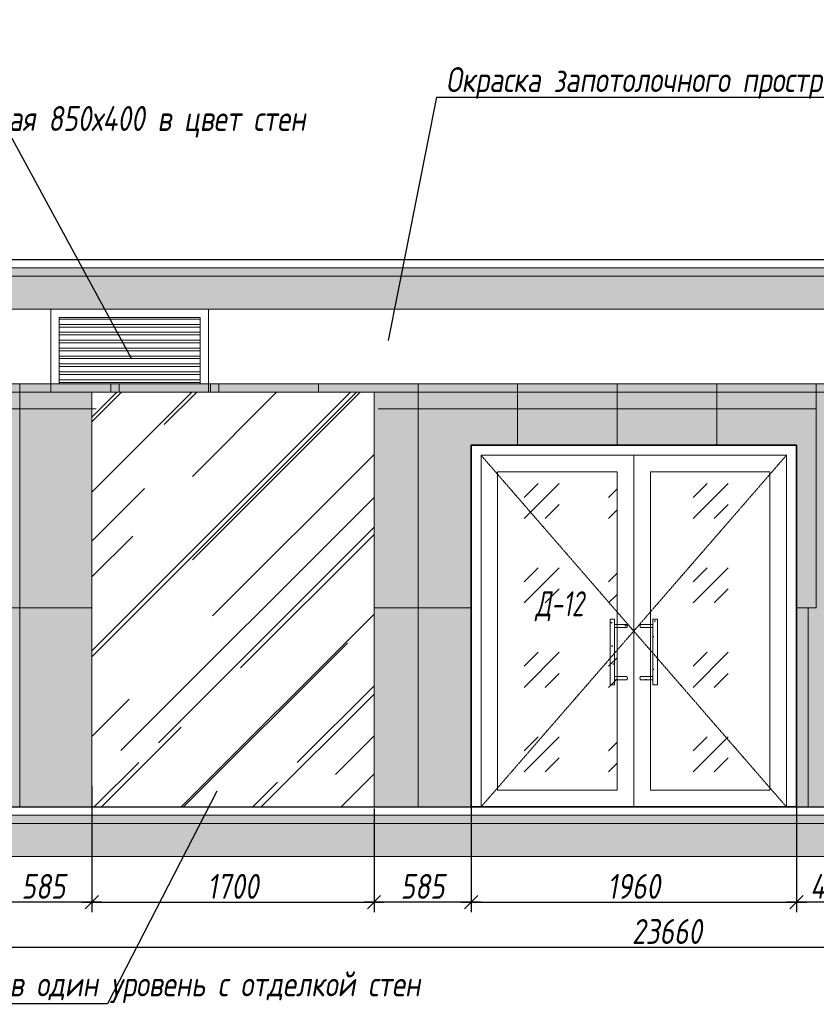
# Model space of a CAD drawing. Header units: millimetres. Extents: x -551130 to 178656, y -69521 to 202936.
# Tile 15 of 256: x -444946 to -440146, y 152110 to 158047. Entities that reach past the tile are written whole.
import ezdxf
from ezdxf import colors
from ezdxf.entities.mleader import LeaderData, LeaderLine
from ezdxf.math import Vec2, Vec3

# ---------------------------------------------------------------- set-up
doc = ezdxf.new("R2010")
doc.units = ezdxf.units.MM
doc.linetypes.add('( Hidden )', pattern=[0.375, 0.25, -0.125])
doc.linetypes.add('DASHDOT', pattern=[25.4, 12.7, -6.35, 0, -6.35])
doc.layers.get('Defpoints').update_dxf_attribs({"color": 31})
for name, color, linetype, lineweight in [('A-DETL-GENF', 7, 'Continuous', 5), ('dim_razv', 93, 'DASHDOT', 9), ('meb', 26, 'Continuous', 15), ('Двери', 7, 'Continuous', 5), ('Отделка стен', 253, 'Continuous', 0), ('пот', 183, 'Continuous', 9)]:
    doc.layers.add(name, color=color, linetype=linetype, lineweight=lineweight)
doc.styles.add('fl_iso paper', font='isocpeur.ttf', dxfattribs={"width": 0.8, "oblique": 10})
doc.styles.add('In tre', font='isocpeur.ttf', dxfattribs={"width": 0.8, "oblique": 10})
doc.dimstyles.new('In tre 1_50', dxfattribs={"dimtxt": 150, "dimasz": 80, "dimexe": 60, "dimexo": 10, "dimgap": 20, "dimtad": 1, "dimdec": 0, "dimrnd": 5, "dimzin": 0, "dimdsep": 46, "dimtxsty": 'fl_iso paper', "dimblk": 'OBLIQUE', "dimcen": 0, "dimdle": 60, "dimadec": 0, "dimazin": 0, "dimtfac": 1, "dimtdec": 0, "dimtofl": 0, "dimtmove": 1, "dimatfit": 1, "dimfxl": 40, "dimtolj": 1, "dimtzin": 0, "dimarcsym": 1})
pattern_1 = [(352.5, (-706717.49, 402749.11), (100.426047, 107.214405), [0, -115.824, 0, -129.54, 0, -123.825]), (322.5, (-706717.49, 402749.1), (247.41986, 56.70328), [0, -62.484, 0, -104.394, 0, -40.005]), (282.5, (-706783.76, 402815.38), (168.099694, -167.489948), [0, -38.1, 0, -137.16, 0, -179.07]), (272.5, (-706783.76, 402815.38), (209.26523, -114.68433), [0, -19.05, 0, -89.916, 0, -102.87])]

# ---------------------------------------------------------------- blocks, each defined once
blk = doc.blocks.new('_Oblique')
at = {"color": 0, "linetype": 'ByBlock', "lineweight": -2}
blk.add_line((-0.5, -0.5), (0.5, 0.5), dxfattribs=at)
blk = doc.blocks.new('*D12382')
at = {"layer": 'Defpoints', "color": 0, "linetype": 'ByBlock', "transparency": 16777216}
for p in [(-442225.6, 153300.6), (-440265.6, 153300.6), (-440265.6, 152726.4)]:
    blk.add_point(p, dxfattribs=at)
at = {"layer": 'dim_razv', "color": 0, "linetype": 'ByBlock', "lineweight": -2, "transparency": 16777216}
for p, q in [((-442225.6, 153290.6), (-442225.6, 152666.4)), ((-440265.6, 153290.6), (-440265.6, 152666.4)), ((-442285.6, 152726.4), (-440205.6, 152726.4))]:
    blk.add_line(p, q, dxfattribs=at)
at = {"layer": 'dim_razv', "color": 0, "linetype": 'ByBlock', "lineweight": -2, "transparency": 16777216, "xscale": 80, "yscale": 80, "zscale": 80, "rotation": 180}
blk.add_blockref('_Oblique', (-442225.6, 152726.4), dxfattribs=at)
at = {"layer": 'dim_razv', "color": 0, "linetype": 'ByBlock', "lineweight": -2, "transparency": 16777216, "xscale": 80, "yscale": 80, "zscale": 80}
blk.add_blockref('_Oblique', (-440265.6, 152726.4), dxfattribs=at)
at = {"layer": 'dim_razv', "color": 0, "linetype": 'ByBlock', "transparency": 16777216, "insert": (-441245.6, 152821.4), "char_height": 150, "attachment_point": 5, "style": 'fl_iso paper'}
blk.add_mtext('\\A1;1960', dxfattribs=at)
blk = doc.blocks.new('*D12391')
at = {"layer": 'Defpoints', "color": 0, "linetype": 'ByBlock', "transparency": 16777216}
for p in [(-440265.6, 153662.3), (-439845.6, 153629.3), (-440265.6, 152726.4)]:
    blk.add_point(p, dxfattribs=at)
at = {"layer": 'dim_razv', "color": 0, "linetype": 'ByBlock', "lineweight": -2, "transparency": 16777216}
for p, q in [((-440265.6, 153652.3), (-440265.6, 152666.4)), ((-439845.6, 153619.3), (-439845.6, 152666.4)), ((-439785.6, 152726.4), (-440325.6, 152726.4))]:
    blk.add_line(p, q, dxfattribs=at)
at = {"layer": 'dim_razv', "color": 0, "linetype": 'ByBlock', "lineweight": -2, "transparency": 16777216, "xscale": 80, "yscale": 80, "zscale": 80, "rotation": 180}
blk.add_blockref('_Oblique', (-440265.6, 152726.4), dxfattribs=at)
at = {"layer": 'dim_razv', "color": 0, "linetype": 'ByBlock', "lineweight": -2, "transparency": 16777216, "xscale": 80, "yscale": 80, "zscale": 80}
blk.add_blockref('_Oblique', (-439845.6, 152726.4), dxfattribs=at)
at = {"layer": 'dim_razv', "color": 0, "linetype": 'ByBlock', "transparency": 16777216, "insert": (-440055.6, 152821.4), "char_height": 150, "attachment_point": 5, "style": 'fl_iso paper'}
blk.add_mtext('\\A1;420', dxfattribs=at)
blk = doc.blocks.new('*D12392')
at = {"layer": 'Defpoints', "color": 0, "linetype": 'ByBlock', "transparency": 16777216}
for p in [(-445095.6, 153638.9), (-444510.7, 153434.6), (-445095.6, 152726.4)]:
    blk.add_point(p, dxfattribs=at)
at = {"layer": 'dim_razv', "color": 0, "linetype": 'ByBlock', "lineweight": -2, "transparency": 16777216}
for p, q in [((-445095.6, 153628.9), (-445095.6, 152666.4)), ((-444510.7, 153424.6), (-444510.7, 152666.4)), ((-444450.7, 152726.4), (-445155.6, 152726.4))]:
    blk.add_line(p, q, dxfattribs=at)
at = {"layer": 'dim_razv', "color": 0, "linetype": 'ByBlock', "lineweight": -2, "transparency": 16777216, "xscale": 80, "yscale": 80, "zscale": 80, "rotation": 180}
blk.add_blockref('_Oblique', (-445095.6, 152726.4), dxfattribs=at)
at = {"layer": 'dim_razv', "color": 0, "linetype": 'ByBlock', "lineweight": -2, "transparency": 16777216, "xscale": 80, "yscale": 80, "zscale": 80}
blk.add_blockref('_Oblique', (-444510.7, 152726.4), dxfattribs=at)
at = {"layer": 'dim_razv', "color": 0, "linetype": 'ByBlock', "transparency": 16777216, "insert": (-444803.2, 152821.4), "char_height": 150, "attachment_point": 5, "style": 'fl_iso paper'}
blk.add_mtext('\\A1;585', dxfattribs=at)
blk = doc.blocks.new('*U12267')
at = {"layer": 'A-DETL-GENF'}
h = blk.add_hatch(dxfattribs=at)
h.set_pattern_fill('ANSI35', color=256, scale=10, style=0)
h.set_pattern_definition([(45, (62920.45, 5e-10), (-44.90128, 44.90128), []), (45, (62965.35, 5e-10), (-44.90128, 44.90128), [79.375, -15.875, 0, -15.875])])
h.paths.add_polyline_path([(0, -100), (63340.9, -100), (63340.9, -50), (0, -50)])
h = blk.add_hatch(dxfattribs=at)
h.set_pattern_fill('ANSI35', color=256, scale=20, style=0)
h.set_pattern_definition([(45, (62920.45, 5e-10), (-89.80256, 89.80256), []), (45, (63010.25, 5e-10), (-89.80256, 89.80256), [158.75, -31.75, 0, -31.75])])
h.paths.add_polyline_path([(0, -300), (63340.9, -300), (63340.9, -100), (0, -100)])
at = {"lineweight": 13}
blk.add_lwpolyline([(0, -50), (63340.9, -50), (63340.9, 0), (0, 0)], close=True, dxfattribs=at)
at = {"lineweight": 30}
blk.add_lwpolyline([(0, 0), (63340.9, 0)], dxfattribs=at)
at = {"layer": 'A-DETL-GENF'}
for points in [[(0, -100), (63340.9, -100), (63340.9, -50), (0, -50)], [(0, -300), (63340.9, -300), (63340.9, -100), (0, -100)]]:
    blk.add_lwpolyline(points, close=True, dxfattribs=at)
blk = doc.blocks.new('*U12268')
at = {"layer": 'dim_razv', "true_color": 0xffffff, "transparency": 33554559}
h = blk.add_hatch(color=7, dxfattribs=at)
h.dxf.hatch_style = 1
h.paths.add_polyline_path([(0, 0), (62500, 0), (62500, 50), (0, 50)])
at = {"lineweight": 20, "transparency": 33554559}
blk.add_lwpolyline([(0, 0), (62500, 0), (62500, 50), (0, 50)], close=True, dxfattribs=at)
blk = doc.blocks.new('*D12383')
at = {"layer": 'Defpoints', "color": 0, "linetype": 'ByBlock', "transparency": 16777216}
for p in [(-444510.7, 153300.6), (-442810.7, 153300.6), (-442810.7, 152726.4)]:
    blk.add_point(p, dxfattribs=at)
at = {"layer": 'dim_razv', "color": 0, "linetype": 'ByBlock', "lineweight": -2, "transparency": 16777216}
for p, q in [((-444510.7, 153290.6), (-444510.7, 152666.4)), ((-442810.7, 153290.6), (-442810.7, 152666.4)), ((-444570.7, 152726.4), (-442750.7, 152726.4))]:
    blk.add_line(p, q, dxfattribs=at)
at = {"layer": 'dim_razv', "color": 0, "linetype": 'ByBlock', "lineweight": -2, "transparency": 16777216, "xscale": 80, "yscale": 80, "zscale": 80, "rotation": 180}
blk.add_blockref('_Oblique', (-444510.7, 152726.4), dxfattribs=at)
at = {"layer": 'dim_razv', "color": 0, "linetype": 'ByBlock', "lineweight": -2, "transparency": 16777216, "xscale": 80, "yscale": 80, "zscale": 80}
blk.add_blockref('_Oblique', (-442810.7, 152726.4), dxfattribs=at)
at = {"layer": 'dim_razv', "color": 0, "linetype": 'ByBlock', "transparency": 16777216, "insert": (-443660.7, 152821.4), "char_height": 150, "attachment_point": 5, "style": 'fl_iso paper'}
blk.add_mtext('\\A1;1700', dxfattribs=at)
blk = doc.blocks.new('*D12327')
at = {"layer": 'Defpoints', "color": 0, "linetype": 'ByBlock', "transparency": 16777216}
for p in [(-442225.6, 153536.1), (-442810.7, 153300.6), (-442810.7, 152726.4)]:
    blk.add_point(p, dxfattribs=at)
at = {"layer": 'dim_razv', "color": 0, "linetype": 'ByBlock', "lineweight": -2, "transparency": 16777216}
for p, q in [((-442225.6, 153526.1), (-442225.6, 152666.4)), ((-442810.7, 153290.6), (-442810.7, 152666.4)), ((-442165.6, 152726.4), (-442870.7, 152726.4))]:
    blk.add_line(p, q, dxfattribs=at)
at = {"layer": 'dim_razv', "color": 0, "linetype": 'ByBlock', "lineweight": -2, "transparency": 16777216, "xscale": 80, "yscale": 80, "zscale": 80, "rotation": 180}
blk.add_blockref('_Oblique', (-442810.7, 152726.4), dxfattribs=at)
at = {"layer": 'dim_razv', "color": 0, "linetype": 'ByBlock', "lineweight": -2, "transparency": 16777216, "xscale": 80, "yscale": 80, "zscale": 80}
blk.add_blockref('_Oblique', (-442225.6, 152726.4), dxfattribs=at)
at = {"layer": 'dim_razv', "color": 0, "linetype": 'ByBlock', "transparency": 16777216, "insert": (-442518.2, 152821.4), "char_height": 150, "attachment_point": 5, "style": 'fl_iso paper'}
blk.add_mtext('\\A1;585', dxfattribs=at)
blk = doc.blocks.new('*D12329')
at = {"layer": 'Defpoints', "color": 0, "linetype": 'ByBlock', "transparency": 16777216}
for p in [(-452875.6, 153000.6), (-429215.6, 152892.5), (-429215.6, 152454.5)]:
    blk.add_point(p, dxfattribs=at)
at = {"layer": 'dim_razv', "color": 0, "linetype": 'ByBlock', "lineweight": -2, "transparency": 16777216}
for p, q in [((-452875.6, 152990.6), (-452875.6, 152394.5)), ((-429215.6, 152882.5), (-429215.6, 152394.5)), ((-452935.6, 152454.5), (-429155.6, 152454.5))]:
    blk.add_line(p, q, dxfattribs=at)
at = {"layer": 'dim_razv', "color": 0, "linetype": 'ByBlock', "lineweight": -2, "transparency": 16777216, "xscale": 80, "yscale": 80, "zscale": 80, "rotation": 180}
blk.add_blockref('_Oblique', (-452875.6, 152454.5), dxfattribs=at)
at = {"layer": 'dim_razv', "color": 0, "linetype": 'ByBlock', "lineweight": -2, "transparency": 16777216, "xscale": 80, "yscale": 80, "zscale": 80}
blk.add_blockref('_Oblique', (-429215.6, 152454.5), dxfattribs=at)
at = {"layer": 'dim_razv', "color": 0, "linetype": 'ByBlock', "transparency": 16777216, "insert": (-441045.6, 152549.5), "char_height": 150, "attachment_point": 5, "style": 'fl_iso paper'}
blk.add_mtext('\\A1;23660', dxfattribs=at)

msp = doc.modelspace()

# ---------------------------------------------------------------- hatches: boundary and pattern name
at = {"true_color": 0x5294a7}
h = msp.add_hatch(dxfattribs=at)
h.set_pattern_fill('AR-RROOF', color=135, scale=20, angle=45, style=0)
h.set_pattern_definition([(45, (-606556.73, 158093.5), (431.0523, 1149.4728), [7620, -1016, 2540, -508]), (45, (-606258.6, 158750.9), (-836.96, 118.5394), [1524, -167.64, 3048, -381]), (45, (-606682.45, 158578.45), (1627.2224, 2108.56414), [4064, -711.2, 2032, -508])])
h.paths.add_polyline_path([(-444510.7, 155800.6), (-442810.7, 155800.6), (-442810.7, 153300.6), (-444510.7, 153300.6)])
at = {"true_color": 0xcccccc}
h = msp.add_hatch(dxfattribs=at)
h.set_pattern_fill('AR-SAND', color=254, scale=3, angle=315)
h.set_pattern_definition(pattern_1)
h.paths.add_polyline_path([(-441360.9, 154035.7), (-441388, 154035.7), (-441388, 154432.2), (-441360.9, 154432.2)])
h = msp.add_hatch(dxfattribs=at)
h.set_pattern_fill('AR-SAND', color=254, scale=3, angle=315)
h.set_pattern_definition(pattern_1)
edge = h.paths.add_edge_path()
edge.add_line((-441288.5, 154401.2), (-441360.9, 154401.2))
edge.add_line((-441360.9, 154401.2), (-441360.9, 154381.9))
edge.add_line((-441360.9, 154381.9), (-441288.5, 154381.9))
edge.add_arc((-441293.7, 154391.6), 11, 298.44951, 421.55049)
h = msp.add_hatch(dxfattribs=at)
h.set_pattern_fill('AR-SAND', color=254, scale=3, angle=315)
h.set_pattern_definition(pattern_1)
edge = h.paths.add_edge_path()
edge.add_line((-441202.7, 154401.2), (-441130.3, 154401.2))
edge.add_line((-441130.3, 154401.2), (-441130.3, 154381.9))
edge.add_line((-441130.3, 154381.9), (-441202.7, 154381.9))
edge.add_arc((-441197.5, 154391.6), 11, 118.44951, 241.55049, ccw=False)
h = msp.add_hatch(dxfattribs=at)
h.set_pattern_fill('AR-SAND', color=254, scale=3, angle=315)
h.set_pattern_definition(pattern_1)
h.paths.add_polyline_path([(-441130.3, 154035.7), (-441103.2, 154035.7), (-441103.2, 154432.2), (-441130.3, 154432.2)])
h = msp.add_hatch(dxfattribs=at)
h.set_pattern_fill('AR-SAND', color=254, scale=3, angle=315)
h.set_pattern_definition(pattern_1)
edge = h.paths.add_edge_path()
edge.add_line((-441288.5, 154066.6), (-441360.9, 154066.6))
edge.add_line((-441360.9, 154066.6), (-441360.9, 154086))
edge.add_line((-441360.9, 154086), (-441288.5, 154086))
edge.add_arc((-441293.7, 154076.3), 11, -61.55049, 61.55049, ccw=False)
h = msp.add_hatch(dxfattribs=at)
h.set_pattern_fill('AR-SAND', color=254, scale=3, angle=315)
h.set_pattern_definition(pattern_1)
edge = h.paths.add_edge_path()
edge.add_line((-441202.7, 154066.6), (-441130.3, 154066.6))
edge.add_line((-441130.3, 154066.6), (-441130.3, 154086))
edge.add_line((-441130.3, 154086), (-441202.7, 154086))
edge.add_arc((-441197.5, 154076.3), 11, 118.44951, 241.55049)
at = {"layer": 'dim_razv', "true_color": 0xeceae4, "transparency": 33554687}
h = msp.add_hatch(dxfattribs=at)
h.set_pattern_fill('AR-SAND', color=254, scale=3, angle=315)
h.set_pattern_definition([(352.5, (122232.77, 197901.28), (100.426047, 107.214405), [0, -115.824, 0, -129.54, 0, -123.825]), (322.5, (122232.77, 197901.28), (247.419855, 56.70328), [0, -62.484, 0, -104.394, 0, -40.005]), (282.5, (122166.5, 197967.55), (168.099694, -167.489948), [0, -38.1, 0, -137.16, 0, -179.07]), (272.5, (122166.5, 197967.55), (209.265234, -114.68433), [0, -19.05, 0, -89.916, 0, -102.87])])
h.paths.add_polyline_path([(-452875.6, 153300.6), (-390375.6, 153300.6), (-390375.6, 155850.6), (-452875.6, 155850.6)])
h.paths.add_polyline_path([(-450945.6, 155500.6), (-449495.6, 155500.6), (-449495.6, 153300.6), (-450945.6, 153300.6)])
h.paths.add_polyline_path([(-447545.6, 155500.6), (-448245.6, 155500.6), (-448245.6, 153450.6), (-447545.6, 153450.6)], flags=16)
h.paths.add_polyline_path([(-447445.6, 155500.6), (-446445.6, 155500.6), (-446445.6, 153450.6), (-447445.6, 153450.6)], flags=16)
h.paths.add_polyline_path([(-446245.6, 155500.6), (-445095.6, 155500.6), (-445095.6, 153450.6), (-446245.6, 153450.6)], flags=16)
h.paths.add_polyline_path([(-444510.7, 155800.6), (-442810.7, 155800.6), (-442810.7, 153300.6), (-444510.7, 153300.6)], flags=16)
h.paths.add_polyline_path([(-442225.6, 153300.6), (-442225.6, 155480.6), (-440265.6, 155480.6), (-440265.6, 153300.6)], flags=17)
h.paths.add_polyline_path([(-439495.6, 155500.6), (-439845.6, 155500.6), (-439845.6, 153450.6), (-439495.6, 153450.6)], flags=16)
h.paths.add_polyline_path([(-439295.6, 155500.6), (-437695.6, 155500.6), (-437695.6, 153450.6), (-439295.6, 153450.6)], flags=16)
h.paths.add_polyline_path([(-437394, 155500.6), (-435944, 155500.6), (-435944, 153300.6), (-437394, 153300.6)])
h.paths.add_polyline_path([(-433695.6, 155500.6), (-431695.6, 155500.6), (-431695.6, 153450.6), (-433695.6, 153450.6)], flags=16)
h.paths.add_polyline_path([(-418120.6, 154704.5), (-417370.6, 154704.5), (-417370.6, 153354.5), (-418120.6, 153354.5)], flags=16)
h.paths.add_polyline_path([(-403350.6, 154704.5), (-402600.6, 154704.5), (-402600.6, 153354.5), (-403350.6, 153354.5)], flags=16)
h.paths.add_polyline_path([(-408125.6, 153550.6), (-408125.6, 153650.6), (-408025.6, 153650.6), (-408025.6, 153550.6)], flags=16)
edge = h.paths.add_edge_path(flags=0)
edge.add_arc((-408075.6, 153600.6), 28.4, 0, 360)
edge = h.paths.add_edge_path(flags=0)
edge.add_arc((-408089.1, 153600.6), 3.95, 0, 360)
edge = h.paths.add_edge_path(flags=0)
edge.add_arc((-408062.1, 153600.6), 3.95, 0, 360)
at = {"layer": 'meb', "lineweight": 13, "transparency": 33554687}
h = msp.add_hatch(dxfattribs=at)
h.set_pattern_fill('ANSI32', color=256, scale=5, angle=135)
h.set_pattern_definition([(180, (-677795.28, 159050.984), (-4e-15, -47.625), []), (180, (-677811.156, 159066.86), (-4e-15, -47.625), [])])
h.paths.add_polyline_path([(-444708.2, 155850.6), (-443858.2, 155850.6), (-443858.2, 156250.6), (-444708.2, 156250.6)])
at = {"layer": 'пот', "lineweight": 0, "true_color": 0x7e9fe7}
h = msp.add_hatch(dxfattribs=at)
h.set_pattern_fill('GOST_GLASS', color=161, scale=60)
h.set_pattern_definition([(45, (-606351.65, 158093.5), (509.1169, -5e-14), [300, -420]), (45, (-606224.37, 158093.5), (509.1169, -5e-14), [120, -600]), (45, (-606351.65, 158220.8), (509.1169, -5e-14), [120, -600])])
h.paths.add_polyline_path([(-442065.6, 155320.6), (-441345.6, 155320.6), (-441345.6, 153400.6), (-442065.6, 153400.6)])
h.paths.add_polyline_path([(-441145.6, 155320.6), (-440425.6, 155320.6), (-440425.6, 153400.6), (-441145.6, 153400.6)])

# ---------------------------------------------------------------- linework, layer by layer
at = {"lineweight": 13}
for points in [[(-444758.2, 155800.6), (-443808.2, 155800.6), (-443808.2, 156300.6), (-444758.2, 156300.6)], [(-444708.2, 155850.6), (-443858.2, 155850.6), (-443858.2, 156250.6), (-444708.2, 156250.6)], [(-444510.7, 155800.6), (-442810.7, 155800.6), (-442810.7, 153300.6), (-444510.7, 153300.6)], [(-442165.6, 153300.6), (-442165.6, 155420.6), (-440325.6, 155420.6), (-440325.6, 153300.6)], [(-442165.6, 155420.6), (-441245.6, 155420.6), (-441245.6, 153300.6), (-442165.6, 153300.6)], [(-441245.6, 155420.6), (-440325.6, 155420.6), (-440325.6, 153300.6), (-441245.6, 153300.6)], [(-442065.6, 155320.6), (-441345.6, 155320.6), (-441345.6, 153400.6), (-442065.6, 153400.6)], [(-441145.6, 155320.6), (-440425.6, 155320.6), (-440425.6, 153400.6), (-441145.6, 153400.6)], [(-441360.9, 154035.7), (-441388, 154035.7), (-441388, 154432.2), (-441360.9, 154432.2)], [(-441130.3, 154035.7), (-441103.2, 154035.7), (-441103.2, 154432.2), (-441130.3, 154432.2)]]:
    msp.add_lwpolyline(points, close=True, dxfattribs=at)
at = {"lineweight": 35}
msp.add_lwpolyline([(-442225.6, 153300.6), (-442225.6, 155480.6), (-440265.6, 155480.6), (-440265.6, 153300.6)], close=True, dxfattribs=at)
at = {"linetype": '( Hidden )', "lineweight": 13, "ltscale": 10}
for points in [[(-442165.6, 155420.6), (-441245.6, 154360.6), (-442165.6, 153300.6)], [(-440325.6, 155420.6), (-441245.6, 154360.6), (-440325.6, 153300.6)]]:
    msp.add_lwpolyline(points, dxfattribs=at)
at = {"lineweight": 13}
msp.add_lwpolyline([(-441245.6, 155420.6), (-441245.6, 153300.6)], dxfattribs=at)
for points in [[(-441288.5, 154401.2), (-441360.9, 154401.2), (-441360.9, 154381.9), (-441288.5, 154381.9, 0.595534)], [(-441202.7, 154401.2), (-441130.3, 154401.2), (-441130.3, 154381.9), (-441202.7, 154381.9, -0.595534)], [(-441288.5, 154066.6), (-441360.9, 154066.6), (-441360.9, 154086), (-441288.5, 154086, -0.595534)], [(-441202.7, 154066.6), (-441130.3, 154066.6), (-441130.3, 154086), (-441202.7, 154086, 0.595534)]]:
    msp.add_lwpolyline(points, format="xyb", close=True, dxfattribs=at)
at = {"layer": 'Отделка стен', "transparency": 33554687}
for points in [[(-445545.6, 155850.6), (-445545.6, 155700.6), (-444945.6, 155700.6), (-444945.6, 155850.6)], [(-442545.6, 155850.6), (-442545.6, 155700.6), (-441945.6, 155700.6), (-441945.6, 155850.6)], [(-441945.6, 155850.6), (-441945.6, 155700.6), (-441345.6, 155700.6), (-441345.6, 155850.6)], [(-441345.6, 155850.6), (-441345.6, 155700.6), (-440745.6, 155700.6), (-440745.6, 155850.6)], [(-440745.6, 155850.6), (-440745.6, 155700.6), (-440145.6, 155700.6), (-440145.6, 155850.6)]]:
    msp.add_lwpolyline(points, close=True, dxfattribs=at)
for points in [[(-444345.6, 155800.6), (-444345.6, 155850.6), (-444945.6, 155850.6), (-444945.6, 155700.6), (-444485.7, 155700.6)], [(-443795.6, 155800.6), (-443795.6, 155850.6), (-444395.6, 155850.6), (-444395.6, 155800.6)], [(-443145.6, 155800.6), (-443145.6, 155850.6), (-443745.6, 155850.6), (-443745.6, 155800.6)], [(-442785.7, 155700.6), (-442545.6, 155700.6), (-442545.6, 155850.6), (-443145.6, 155850.6), (-443145.6, 155800.6)], [(-445095.6, 154500.6), (-444945.6, 154500.6), (-444945.6, 155700.6), (-445545.6, 155700.6), (-445545.6, 155500.6)], [(-444485.7, 155700.6), (-444945.6, 155700.6), (-444945.6, 154500.6), (-444510.7, 154500.6)], [(-442785.7, 154500.6), (-442545.6, 154500.6), (-442545.6, 155700.6), (-442785.7, 155700.6)], [(-441945.6, 155480.6), (-441945.6, 155700.6), (-442545.6, 155700.6), (-442545.6, 154500.6), (-442225.6, 154500.6)], [(-441345.6, 155480.6), (-441345.6, 155700.6), (-441945.6, 155700.6), (-441945.6, 155480.6)], [(-440745.6, 155480.6), (-440745.6, 155700.6), (-441345.6, 155700.6), (-441345.6, 155480.6)], [(-440215.6, 154500.6), (-440145.6, 154500.6), (-440145.6, 155700.6), (-440745.6, 155700.6), (-440745.6, 155480.6)], [(-445545.6, 153450.6), (-445545.6, 153300.6), (-444945.6, 153300.6), (-444945.6, 154500.6), (-445095.6, 154500.6)], [(-444510.7, 154500.6), (-444945.6, 154500.6), (-444945.6, 153300.6), (-444345.6, 153300.6)], [(-443145.6, 153300.6), (-443145.6, 153300.6), (-442545.6, 153300.6), (-442545.6, 154500.6), (-442810.7, 154500.6)], [(-442225.6, 154500.6), (-442545.6, 154500.6), (-442545.6, 153300.6), (-441945.6, 153300.6)], [(-440795.6, 153300.6), (-440795.6, 153300.6), (-440195.6, 153300.6), (-440195.6, 154500.6), (-440265.6, 154500.6)], [(-444370.6, 153300.6), (-444370.6, 153300.6), (-443770.6, 153300.6)], [(-443770.6, 153300.6), (-443770.6, 153300.6), (-443170.6, 153300.6)], [(-441995.6, 153300.6), (-441995.6, 153300.6), (-441395.6, 153300.6)], [(-441395.6, 153300.6), (-441395.6, 153300.6), (-440795.6, 153300.6)]]:
    msp.add_lwpolyline(points, dxfattribs=at)

# ---------------------------------------------------------------- block references
for name, p in [('*U12267', (-453296.1, 156600.6)), ('*U12268', (-452875.6, 155800.6)), ('*U12267', (-453296.1, 153300.6))]:
    msp.add_blockref(name, p)

# ---------------------------------------------------------------- texts
at = {"layer": 'Двери', "lineweight": 0, "insert": (-441692.8, 154510), "char_height": 150, "attachment_point": 5, "style": 'fl_iso paper'}
msp.add_mtext_dynamic_manual_height_columns('{\\W0.7;Д-12}', width=190.261, gutter_width=1350, heights=[0], dxfattribs=at)

# ---------------------------------------------------------------- dimensions: what is measured, and where the dimension line sits
at = {"layer": 'dim_razv', "color": 18, "linetype": 'ByBlock', "true_color": 0x000000}
for base, p1, p2, picture, middle in [((-445095.6, 152726.4), (-444510.7, 153434.6), (-445095.6, 153638.9), '*D12392', (-444803.2, 152821.4)), ((-440265.6, 152726.4), (-439845.6, 153629.3), (-440265.6, 153662.3), '*D12391', (-440055.6, 152821.4)), ((-442810.7, 152726.4), (-442225.6, 153536.1), (-442810.7, 153300.6), '*D12327', (-442518.2, 152821.4)), ((-440265.6, 152726.4), (-442225.6, 153300.6), (-440265.6, 153300.6), '*D12382', (-441245.6, 152821.4)), ((-429215.6, 152454.5), (-452875.6, 153000.6), (-429215.6, 152892.5), '*D12329', (-441045.6, 152549.5))]:
    dim = msp.add_linear_dim(base=base, p1=p1, p2=p2, dimstyle='In tre 1_50', dxfattribs=at)
    dim.commit()
    dim.dimension.update_dxf_attribs({"geometry": picture, "text_midpoint": middle})
dim = msp.add_linear_dim(base=(-442810.7, 152726.4), p1=(-444510.7, 153300.6), p2=(-442810.7, 153300.6), angle=180, dimstyle='In tre 1_50', dxfattribs=at)
dim.commit()
dim.dimension.update_dxf_attribs({"geometry": '*D12383', "text_midpoint": (-443660.7, 152821.4)})

# ---------------------------------------------------------------- leaders
at = {"layer": 'dim_razv', "color": 0, "linetype": 'ByBlock'}
ml = msp.add_multileader_mtext('Standard', dxfattribs=at)
ml.set_content('Потолок подвесной, реечный\\Pрейка 50х50 белого цвета, шаг рейки 120-125мм', style='In tre')
ml.set_leader_properties()
ml.build(insert=Vec2(0, 0))
ml.multileader.update_dxf_attribs({"text_left_attachment_type": 6, "text_right_attachment_type": 6, "dogleg_length": 1, "arrow_head_size": 0, "scale": 50})
ctx = ml.context
ctx.base_point, ctx.scale, ctx.char_height, ctx.arrow_head_size, ctx.landing_gap_size, ctx.plane_origin = Vec3(-360037, 157835.4), 50, 150, 0, 4.5, Vec3(-367470.9, 156040.9)
ctx.left_attachment, ctx.right_attachment, ctx.text_align_type = 6, 6, 2
notes = []
notes.append((ctx, [(0, (1, 1, 0), (-360087, 157835.4), (1, 0), 50, [(0, [(-361358.5, 155600.6), (-360006.5, 155850.6)], 0, [])])]))
ctx.mtext.insert, ctx.mtext.width, ctx.mtext.defined_height, ctx.mtext.alignment, ctx.mtext.flow_direction = Vec3(-357839.6, 158030.4), 2509.515, 696.6, 3, 5
ml = msp.add_multileader_mtext('Standard', dxfattribs=at)
ml.set_content('Окраска запотолочного пространства в белый цвет RAL9016', style='In tre')
ml.set_leader_properties()
ml.build(insert=Vec2(0, 0))
ml.multileader.update_dxf_attribs({"text_left_attachment_type": 6, "text_right_attachment_type": 6, "dogleg_length": 1, "arrow_head_size": 0, "scale": 50})
ctx = ml.context
ctx.base_point, ctx.scale, ctx.char_height, ctx.arrow_head_size, ctx.landing_gap_size, ctx.plane_origin = Vec3(-367167.1, 157676.9), 50, 150, 0, 4.5, Vec3(-369056.2, 153986.4)
ctx.left_attachment, ctx.right_attachment, ctx.text_align_type = 6, 6, 2
notes.append((ctx, [(0, (1, 1, 0), (-364171.6, 157676.9), (-1, 0), 50, [(0, [(-363881.3, 155987)], 0, [])])]))
ctx.mtext.insert, ctx.mtext.width, ctx.mtext.alignment, ctx.mtext.flow_direction = Vec3(-364226.1, 157856.9), 3148.852, 3, 5
ml = msp.add_multileader_mtext('Standard', dxfattribs=at)
ml.set_content('Потолок подвесной, реечный\\Pрейка 50х50 белого цвета, шаг рейки 120-125мм', style='In tre')
ml.set_leader_properties()
ml.build(insert=Vec2(0, 0))
ml.multileader.update_dxf_attribs({"text_left_attachment_type": 6, "text_right_attachment_type": 6, "dogleg_length": 1, "arrow_head_size": 0, "scale": 50})
ctx = ml.context
ctx.base_point, ctx.scale, ctx.char_height, ctx.arrow_head_size, ctx.landing_gap_size, ctx.plane_origin = Vec3(-452229.1, 157661.9), 50, 150, 0, 4.5, Vec3(-444982, 155867.4)
ctx.left_attachment, ctx.right_attachment = 6, 6
notes.append((ctx, [(0, (1, 1, 0), (-449977.2, 157661.9), (-1, 0), 50, [(1, [(-449794.4, 155843.7)], 0, [])])]))
ctx.mtext.insert, ctx.mtext.width, ctx.mtext.defined_height, ctx.mtext.flow_direction = Vec3(-452224.6, 157856.9), 2509.515, 696.6, 5
ml = msp.add_multileader_mtext('Standard', dxfattribs=at)
ml.set_content('Окраска запотолочного пространства в белый цвет RAL9016', style='In tre')
ml.set_leader_properties()
ml.build(insert=Vec2(0, 0))
ml.multileader.update_dxf_attribs({"text_left_attachment_type": 6, "text_right_attachment_type": 6, "dogleg_length": 1, "arrow_head_size": 0, "scale": 50})
ctx = ml.context
ctx.base_point, ctx.scale, ctx.char_height, ctx.arrow_head_size, ctx.landing_gap_size, ctx.plane_origin = Vec3(-442382, 157580.3), 50, 150, 0, 4.5, Vec3(-438847.5, 153889.8)
ctx.left_attachment, ctx.right_attachment = 6, 6
notes.append((ctx, [(0, (1, 1, 0), (-442432, 157580.3), (1, 0), 50, [(0, [(-442722.4, 156112.8)], 0, [])])]))
ctx.mtext.insert, ctx.mtext.width, ctx.mtext.flow_direction = Vec3(-442377.5, 157760.3), 3148.852, 5
ml = msp.add_multileader_mtext('Standard', dxfattribs=at)
ml.set_content('Решетка вентиляционная декоративная 850х400 в цвет стен', style='In tre')
ml.set_leader_properties()
ml.build(insert=Vec2(0, 0))
ml.multileader.update_dxf_attribs({"text_left_attachment_type": 6, "text_right_attachment_type": 6, "dogleg_length": 1, "arrow_head_size": 0, "scale": 50})
ctx = ml.context
ctx.base_point, ctx.scale, ctx.char_height, ctx.arrow_head_size, ctx.landing_gap_size, ctx.plane_origin = Vec3(-447897.6, 157331), 50, 150, 0, 4.5, Vec3(-439345.6, 155243.2)
ctx.left_attachment, ctx.right_attachment = 6, 6
notes.append((ctx, [(0, (1, 1, 0), (-444990.3, 157331), (-1, 0), 50, [(1, [(-444270.7, 156000.6)], 0, [])])]))
ctx.mtext.insert, ctx.mtext.width, ctx.mtext.defined_height, ctx.mtext.flow_direction = Vec3(-447893.1, 157526), 2996.732, 696.6, 5
ml = msp.add_multileader_mtext('Standard', dxfattribs=at)
ml.set_content('Решетка вентиляционная декоративная 700х550 в цвет стен', style='In tre')
ml.set_leader_properties()
ml.build(insert=Vec2(0, 0))
ml.multileader.update_dxf_attribs({"text_left_attachment_type": 6, "text_right_attachment_type": 6, "dogleg_length": 1, "arrow_head_size": 0, "scale": 50})
ctx = ml.context
ctx.base_point, ctx.scale, ctx.char_height, ctx.arrow_head_size, ctx.landing_gap_size, ctx.plane_origin = Vec3(-452684.1, 152118.3), 50, 150, 0, 4.5, Vec3(-444776.7, 150323.8)
ctx.left_attachment, ctx.right_attachment = 6, 6
notes.append((ctx, [(0, (1, 1, 0), (-449788.8, 152118.3), (-1, 0), 50, [(1, [(-448938.4, 153400.6)], 0, [])])]))
ctx.mtext.insert, ctx.mtext.width, ctx.mtext.defined_height, ctx.mtext.flow_direction = Vec3(-452679.6, 152313.3), 2996.732, 696.6, 5
ml = msp.add_multileader_mtext('Standard', dxfattribs=at)
ml.set_content('Зеркало на стене, выполнить в один уровень с отделкой стен', style='In tre')
ml.set_leader_properties()
ml.build(insert=Vec2(0, 0))
ml.multileader.update_dxf_attribs({"text_left_attachment_type": 6, "text_right_attachment_type": 6, "dogleg_length": 1, "arrow_head_size": 0, "scale": 50})
ctx = ml.context
ctx.base_point, ctx.scale, ctx.char_height, ctx.arrow_head_size, ctx.landing_gap_size, ctx.plane_origin = Vec3(-447338.5, 152113.3), 50, 150, 0, 4.5, Vec3(-439596.2, 150318.8)
ctx.left_attachment, ctx.right_attachment = 6, 6
notes.append((ctx, [(0, (1, 1, 0), (-444415.9, 152113.3), (-1, 0), 50, [(1, [(-443757.9, 153395.6)], 0, [])])]))
ctx.mtext.insert, ctx.mtext.width, ctx.mtext.defined_height, ctx.mtext.flow_direction = Vec3(-447334, 152308.3), 3043.138, 696.6, 5
for ctx, leaders in notes:
    for number, flags, end, landing, length, lines in leaders:
        leader = LeaderData()
        leader.index, (leader.has_last_leader_line, leader.has_dogleg_vector, leader.attachment_direction) = number, flags
        leader.last_leader_point, leader.dogleg_vector, leader.dogleg_length = Vec3(end), Vec3(landing), length
        for number, points, colour, breaks in lines:
            line = LeaderLine()
            line.index, line.vertices, line.color, line.breaks = number, Vec3.list(points), colors.encode_raw_color(colour), breaks
            leader.lines.append(line)
        ctx.leaders.append(leader)

doc.saveas('drawing.dxf')
